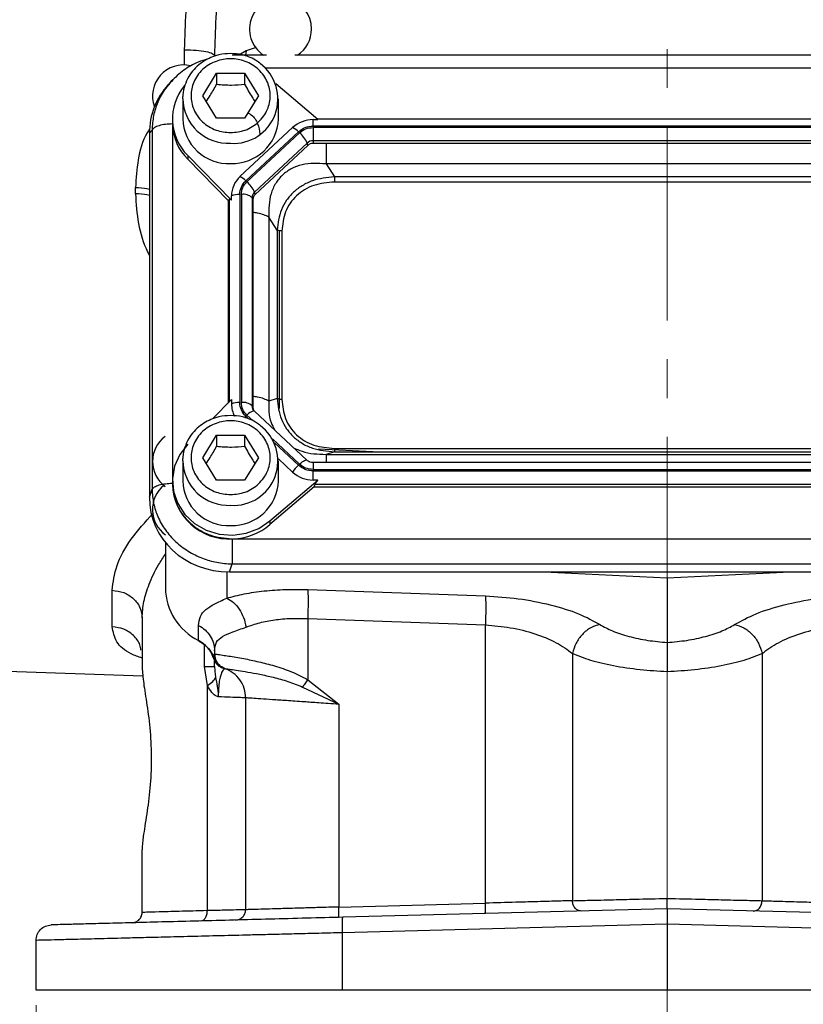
# Model space of a CAD drawing. Header units: inches. Extents: x 0.6 to 16.3, y 0.2 to 11.5.
# Tile 11 of 16: x 10.8 to 12.8, y 4 to 6.5. Entities that reach past the tile are written whole.
import ezdxf

# ---------------------------------------------------------------- set-up
doc = ezdxf.new("R2010")
doc.units = ezdxf.units.IN
doc.header["$MEASUREMENT"] = 0
doc.linetypes.add('CENTERX2', pattern=[0.8, 0.5, -0.1, 0.1, -0.1])
doc.styles.add('SLDTEXTSTYLE0', font='TXT', dxfattribs={"width": 0.75})
doc.dimstyles.new('SLDDIMSTYLE0', dxfattribs={"dimtxt": 0.137795, "dimasz": 0.14, "dimexe": 0, "dimexo": 0.0625, "dimgap": 0.034449, "dimtad": 0, "dimdec": 1, "dimlfac": 1.5, "dimrnd": 1e-09, "dimzin": 12, "dimdsep": 46, "dimtxsty": 'SLDTEXTSTYLE0', "dimblk1": 'CLOSED', "dimblk2": 'CLOSED', "dimsah": 1, "dimcen": 0.09, "dimadec": 0, "dimazin": 3, "dimtfac": 1, "dimtdec": 1, "dimtofl": 0, "dimtmove": 0, "dimatfit": 3, "dimldrblk": 'CLOSED', "dimfxl": 0, "dimfrac": 2, "dimtolj": 1, "dimtzin": 12, "dimarcsym": 0})

# ---------------------------------------------------------------- blocks, each defined once
blk = doc.blocks.new('_Closed')
at = {"color": 0, "linetype": 'ByBlock', "lineweight": -2}
for p, q in [((-1, 0.166667), (0, 0)), ((-1, 0.166667), (-1, -0.166667)), ((0, 0), (-1, -0.166667)), ((0, 0), (-1, 0))]:
    blk.add_line(p, q, dxfattribs=at)
blk = doc.blocks.new('_D_4')
at = {"color": 7, "linetype": 'Continuous', "lineweight": 0}
for p, q in [((10.8209, 3.9974), (10.8209, 3.6833)), ((14.0743, 3.9974), (14.0743, 3.6833)), ((13.1974, 3.9211), (13.1554, 3.9211)), ((13.1554, 3.9211), (13.1554, 3.7024)), ((13.5029, 3.9211), (13.5449, 3.9211)), ((13.5449, 3.9211), (13.5449, 3.7024)), ((10.8209, 3.7226), (13.0346, 3.7226)), ((14.0743, 3.7226), (13.6657, 3.7226)), ((13.1554, 3.7024), (13.1974, 3.7024)), ((13.5449, 3.7024), (13.5029, 3.7024))]:
    blk.add_line(p, q, dxfattribs=at)
at = {"color": 7, "linetype": 'Continuous', "lineweight": 18, "xscale": 0.14, "yscale": 0.14, "rotation": 180.0000000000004}
blk.add_blockref('_Closed', (10.8209, 3.7226, -0.2952), dxfattribs=at)
at = {"color": 7, "linetype": 'Continuous', "lineweight": 18, "xscale": 0.14, "yscale": 0.14}
blk.add_blockref('_Closed', (14.0743, 3.7226, -0.2952), dxfattribs=at)
at = {"color": 7, "linetype": 'Continuous', "lineweight": 18, "char_height": 0.1378, "attachment_point": 1, "style": 'SLDTEXTSTYLE0'}
for s, insert in [('124', (13.1974, 3.88)), ('4.9', (13.2229, 3.6738))]:
    blk.add_mtext(s, dxfattribs=dict(at, insert=insert))

msp = doc.modelspace()

# ---------------------------------------------------------------- linework, layer by layer
at = {"color": 7, "linetype": 'CENTERX2', "lineweight": 18}
for p, q in [((12.4476, 3.3635), (12.4476, 10.1476)), ((12.4476, 4.8583), (12.4476, 3.3635))]:
    msp.add_line(p, q, dxfattribs=at)
at = {"color": 8, "linetype": 'Continuous', "lineweight": 25}
for p, q in [((11.2037, 6.4224), (11.2037, 6.4619)), ((11.3623, 6.4591), (11.3436, 6.4481)), ((11.3623, 6.4591), (11.361, 6.4481)), ((11.3885, 6.4677), (11.3623, 6.4591)), ((13.4813, 6.4139), (11.4127, 6.4139)), ((11.1724, 6.2684), (11.1724, 5.3555)), ((11.3183, 6.0755), (11.3183, 5.5532)), ((11.3615, 5.5167), (11.3687, 5.51)), ((11.3644, 5.5194), (11.3804, 5.5044)), ((11.4299, 5.4582), (11.4999, 5.3928)), ((11.4355, 5.4476), (11.497, 5.3901)), ((11.5348, 5.3973), (11.5348, 5.3794)), ((11.3122, 5.1152), (11.3122, 5.0475)), ((11.2552, 4.8715), (11.2552, 4.9268))]:
    msp.add_line(p, q, dxfattribs=at)
at = {"color": 7, "linetype": 'Continuous', "lineweight": 25}
for p, q in [((11.4144, 6.4481), (11.326, 6.4481)), ((13.4077, 6.4481), (11.4874, 6.4481)), ((11.2503, 6.3432), (11.2863, 6.4014)), ((11.2863, 6.4014), (11.3583, 6.4014)), ((11.2863, 6.4014), (11.2863, 6.3728)), ((11.3583, 6.4014), (11.3943, 6.3432)), ((11.3583, 6.4014), (11.3583, 6.3728)), ((11.1694, 6.3805), (11.1618, 6.3722)), ((11.1735, 6.3838), (11.1701, 6.3798)), ((11.5467, 6.2815), (11.4385, 6.374)), ((11.1989, 6.3356), (11.1991, 6.341)), ((11.1989, 6.3356), (11.1989, 6.2835)), ((11.2863, 6.285), (11.2503, 6.3432)), ((11.3943, 6.3432), (11.3583, 6.285)), ((11.4456, 6.2835), (11.4456, 6.3356)), ((11.1723, 6.2835), (11.1723, 6.2739)), ((11.1723, 6.2739), (11.1723, 6.2704)), ((11.3583, 6.285), (11.2863, 6.285)), ((11.5348, 6.2815), (11.5467, 6.2815)), ((11.5348, 6.265), (11.5348, 6.2815)), ((13.3496, 6.283), (11.5449, 6.283)), ((11.1198, 6.2546), (11.1129, 6.247)), ((11.1129, 6.247), (11.1129, 5.3075)), ((11.1198, 6.2546), (11.1198, 5.3281)), ((11.4819, 6.261), (11.3463, 6.1345)), ((11.497, 6.2504), (11.3615, 6.1239)), ((11.4999, 6.2477), (11.3644, 6.1212)), ((13.3597, 6.265), (11.5348, 6.265)), ((13.3597, 6.2612), (11.5348, 6.2612)), ((11.5348, 6.2612), (11.5348, 6.2272)), ((13.3597, 6.2272), (11.5348, 6.2272)), ((11.5348, 6.2272), (11.5348, 6.2201)), ((11.5194, 6.2212), (11.3839, 6.0947)), ((11.5211, 6.2148), (11.3856, 6.0883)), ((11.5211, 6.2148), (11.5194, 6.2212)), ((13.3597, 6.2201), (11.5348, 6.2201)), ((11.2117, 6.1889), (11.2117, 6.1793)), ((11.2117, 6.1889), (11.3244, 6.074)), ((11.3159, 6.0731), (11.2117, 6.1793)), ((11.5682, 6.1674), (11.5896, 6.1342)), ((13.3263, 6.1674), (11.5682, 6.1674)), ((13.3049, 6.1342), (11.5896, 6.1342)), ((13.3049, 6.1204), (11.5896, 6.1204)), ((11.077, 6.0902), (11.077, 6.1065)), ((11.3856, 6.0883), (11.3839, 6.0947)), ((11.3159, 6.0731), (11.3183, 6.0755)), ((11.3159, 6.0731), (11.3159, 5.5507)), ((11.3244, 6.074), (11.3244, 6.0851)), ((11.3459, 6.0887), (11.3459, 5.5519)), ((11.35, 6.0887), (11.35, 5.5519)), ((11.3775, 6.0804), (11.3775, 5.5436)), ((11.3799, 6.0755), (11.3775, 6.0804)), ((11.3799, 6.0755), (11.3799, 5.5388)), ((11.421, 6.03), (11.421, 5.5556)), ((11.4423, 5.9968), (11.421, 6.03)), ((11.4423, 5.9968), (11.4423, 5.5623)), ((11.4476, 5.9949), (11.4476, 5.5363)), ((11.4545, 5.9943), (11.4545, 5.5598)), ((11.4423, 5.5623), (11.421, 5.5556)), ((11.3244, 5.5594), (11.2754, 5.5095)), ((11.3244, 5.5594), (11.3244, 5.5483)), ((11.3799, 5.5388), (11.3775, 5.5436)), ((11.3827, 5.5302), (11.3796, 5.535)), ((11.519, 5.4033), (11.3835, 5.5298)), ((11.2503, 5.4096), (11.2863, 5.4678)), ((11.2863, 5.4678), (11.3583, 5.4678)), ((11.2863, 5.4678), (11.2863, 5.4392)), ((11.3583, 5.4678), (11.3943, 5.4096)), ((11.3583, 5.4678), (11.3583, 5.4392)), ((11.2863, 5.3514), (11.2503, 5.4096)), ((11.3943, 5.4096), (11.3583, 5.3514)), ((11.6892, 5.4249), (11.549, 5.4317)), ((11.5896, 5.4249), (11.5682, 5.4182)), ((11.5682, 5.4182), (13.3263, 5.4182)), ((11.5896, 5.4337), (13.3049, 5.4337)), ((11.5896, 5.4249), (13.3049, 5.4249)), ((11.1989, 5.402), (11.1991, 5.4074)), ((11.1989, 5.402), (11.1989, 5.3499)), ((11.4455, 5.4064), (11.4819, 5.3724)), ((11.4456, 5.3499), (11.4456, 5.402)), ((13.3597, 5.3973), (11.5348, 5.3973)), ((11.5348, 5.3794), (13.3597, 5.3794)), ((11.5348, 5.3519), (11.5348, 5.3755)), ((11.5348, 5.3755), (13.3597, 5.3755)), ((11.1723, 5.3499), (11.1723, 5.3404)), ((11.3583, 5.3514), (11.2863, 5.3514)), ((11.4236, 5.2467), (11.5467, 5.3519)), ((11.5374, 5.3344), (11.4236, 5.2371)), ((11.5467, 5.3519), (11.5348, 5.3519)), ((11.5374, 5.3344), (11.54, 5.3415)), ((11.5374, 5.3344), (13.3571, 5.3344)), ((11.54, 5.3415), (13.3545, 5.3415)), ((11.1129, 5.3075), (11.1198, 5.3281)), ((11.4236, 5.2467), (11.4236, 5.2371)), ((11.1543, 5.1912), (11.1543, 5.074)), ((11.3282, 5.2004), (13.5663, 5.2004)), ((11.3191, 5.1151), (11.326, 5.1356)), ((11.326, 5.1356), (13.5685, 5.1356)), ((11.3191, 5.1151), (13.5754, 5.1151)), ((12.1306, 5.1151), (12.4476, 5.0996)), ((12.4476, 5.0996), (12.7646, 5.1151)), ((12.4476, 5.0996), (12.4476, 4.9331)), ((11.017, 4.9737), (11.017, 5.0677)), ((11.521, 5.0695), (11.9789, 5.0531)), ((11.0943, 4.9965), (11.0943, 4.8685)), ((11.2398, 4.938), (11.2398, 4.9772)), ((11.521, 4.995), (11.9789, 4.9785)), ((11.521, 4.995), (11.521, 4.8372)), ((11.9789, 4.2608), (11.9789, 4.9785)), ((11.2775, 4.8944), (11.2809, 4.9035)), ((11.2806, 4.9038), (11.2811, 4.8977)), ((11.2809, 4.9119), (11.2809, 4.9035)), ((11.281, 4.9035), (11.2809, 4.9035)), ((12.2032, 4.9049), (12.2032, 4.2672)), ((12.692, 4.9049), (12.692, 4.2672)), ((10.0865, 4.8822), (11.0963, 4.847)), ((11.2811, 4.8977), (11.2817, 4.8948)), ((11.2837, 4.8886), (11.2851, 4.8853)), ((11.2623, 4.8221), (11.2552, 4.8715)), ((11.299, 4.8687), (11.3, 4.8685)), ((11.3053, 4.8665), (11.3076, 4.8658)), ((11.3076, 4.8658), (11.3076, 4.8658)), ((11.521, 4.8372), (11.601, 4.7738)), ((11.2623, 4.2416), (11.2623, 4.8221)), ((11.5078, 4.8182), (11.601, 4.7738)), ((11.3609, 4.7903), (11.3609, 4.2439)), ((11.601, 4.7738), (11.601, 4.2509)), ((11.0943, 4.2369), (11.0943, 4.3983)), ((11.601, 4.2509), (11.9789, 4.2608)), ((12.4476, 4.2464), (11.6117, 4.2245)), ((12.4476, 4.2464), (12.4476, 4.2064)), ((13.2835, 4.2245), (12.4476, 4.2464)), ((12.4476, 4.2064), (11.6106, 4.1845)), ((12.4476, 4.2064), (12.4476, 4.0367)), ((13.2845, 4.1845), (12.4476, 4.2064)), ((10.8209, 4.0367), (10.8209, 4.1648)), ((11.6106, 4.0367), (11.6106, 4.1845)), ((12.4476, 4.0367), (11.6106, 4.0367)), ((13.2845, 4.0367), (12.4476, 4.0367))]:
    msp.add_line(p, q, dxfattribs=at)
at = {"color": 8, "linetype": 'Continuous', "lineweight": 25, "flags": 128}
for points in [[(11.3581, 5.5133), (11.3594, 5.5146), (11.3615, 5.5167)], [(11.4999, 5.3928), (11.5034, 5.3959), (11.5067, 5.3986), (11.5098, 5.4007), (11.5126, 5.4024), (11.5151, 5.4034), (11.5171, 5.4038), (11.5185, 5.4036), (11.519, 5.4033)]]:
    msp.add_lwpolyline(points, dxfattribs=at)
at = {"color": 7, "linetype": 'Continuous', "lineweight": 25, "flags": 128}
for points in [[(11.3835, 5.5298), (11.383, 5.5301), (11.3828, 5.5302)], [(11.2117, 5.4445), (11.1911, 5.4179), (11.1778, 5.3875), (11.1724, 5.3551), (11.1752, 5.3224), (11.1861, 5.2912), (11.2045, 5.2632), (11.2293, 5.24), (11.2593, 5.2228), (11.2927, 5.2126), (11.3278, 5.21), (11.3625, 5.215), (11.3951, 5.2275), (11.4236, 5.2467)], [(11.2412, 4.9366), (11.2406, 4.9365), (11.24, 4.9369), (11.2398, 4.938)]]:
    msp.add_lwpolyline(points, dxfattribs=at)
at = {"color": 7, "linetype": 'Continuous', "lineweight": 25}
for centre, radius, start, end in [((11.4509, 6.5151), 0.08, 0, 236.8772), ((11.4509, 6.5151), 0.08, 303.1228, 0), ((11.3296, 6.3347), 0.1145, 266.3247, 53.1958), ((11.2009, 6.3425), 0.08, 76.5659, 200.2465), ((11.306, 6.2834), 0.1336, 139.9835, 225.0625), ((11.3172, 6.2865), 0.1183, 181.4731, 272.4617), ((11.3261, 6.2879), 0.1196, 268.1802, 357.885), ((11.5344, 6.2039), 0.0776, 89.6933, 132.5899), ((11.3076, 6.2749), 0.1354, 182.7504, 224.87), ((11.4618, 6.2161), 0.0492, 44.2745, 65.9509), ((11.4529, 6.1927), 0.0724, 23.2239, 49.4763), ((11.5347, 6.2047), 0.0225, 89.6933, 132.5899), ((11.5347, 6.2001), 0.02, 89.6933, 132.5899), ((11.3921, 6.0846), 0.0676, 132.5248, 179.6232), ((11.3263, 6.0896), 0.0492, 44.2745, 65.9509), ((11.3173, 6.0662), 0.0724, 23.2239, 49.4763), ((11.3972, 6.0802), 0.0196, 132.5248, 179.6232), ((11.3445, 6.0311), 0.0575, 88.5951, 110.3768), ((11.3547, 6.0543), 0.0347, 48.737, 97.7903), ((11.3974, 6.0754), 0.0175, 132.5248, 179.6232), ((11.3445, 5.4944), 0.0575, 88.5951, 110.3768), ((11.3906, 5.5484), 0.0661, 180.0878, 208.5967), ((11.3547, 5.5175), 0.0347, 48.737, 97.7903), ((11.3969, 5.5388), 0.017, 180.0459, 202.1153), ((11.3296, 5.4011), 0.1145, 266.3247, 53.1958), ((11.2009, 5.3999), 0.08, 126.5256, 233.8667), ((11.5653, 5.3164), 0.1005, 132.809, 146.1442), ((11.5344, 5.4295), 0.0776, 227.4101, 270.3067), ((11.2009, 5.2761), 0.08, 129.3079, 234.3147), ((11.3176, 5.3456), 0.1455, 182.0659, 273.2963), ((11.3172, 5.3529), 0.1183, 181.4731, 272.4617), ((11.3261, 5.3543), 0.1196, 268.1802, 357.885), ((11.3231, 5.356), 0.1557, 271.8765, 310.1965), ((11.3086, 5.0762), 0.1543, 180.8345, 243.552), ((11.2055, 4.8703), 0.0759, 18.4792, 63.0936)]:
    msp.add_arc(centre, radius, start, end, dxfattribs=at)
at = {"color": 8, "linetype": 'Continuous', "lineweight": 25}
for centre, radius, start, end in [((11.3172, 6.3386), 0.1183, 181.4731, 272.4617), ((11.3967, 5.5436), 0.0192, 180.0863, 208.2832), ((11.3889, 5.4988), 0.032, 100.9298, 139.9637), ((11.3172, 5.405), 0.1183, 181.4731, 272.4617)]:
    msp.add_arc(centre, radius, start, end, dxfattribs=at)
at = {"color": 7, "linetype": 'Continuous', "lineweight": 25}
for centre, major_axis, ratio, start_param, end_param in [((11.3255, 6.241), (0.2087, -0.0437), 0.927683, 2.642019, 3.333612), ((11.3459, 6.0457), (-0.0275, 0.0299), 0.170211, 5.767586, 6.291275), ((11.5701, 5.3655), (0.0301, 0.0274), 0.184584, 2.276832, 2.800522), ((11.3255, 5.3135), (0.2087, 0.0437), 0.927683, 2.949574, 4.490212)]:
    msp.add_ellipse(centre, major_axis=major_axis, ratio=ratio, start_param=start_param, end_param=end_param, dxfattribs=at)
for points, knots in [([(11.2037, 6.4619), (11.2046, 6.4945), (11.2064, 6.5623), (11.2194, 6.6631), (11.2384, 6.766), (11.2649, 6.8771), (11.3001, 6.9988), (11.3437, 7.1298), (11.3764, 7.2161), (11.393, 7.26)], [0, 0, 0, 0, 0.120024, 0.249205, 0.369646, 0.499267, 0.662186, 0.82805, 1, 1, 1, 1]), ([(11.4263, 7.2557), (11.4166, 7.2213), (11.3979, 7.1555), (11.3715, 7.0542), (11.3477, 6.9551), (11.3259, 6.8525), (11.3077, 6.7519), (11.293, 6.6481), (11.283, 6.547), (11.2816, 6.4789), (11.2809, 6.4464)], [0, 0, 0, 0, 0.132276, 0.252755, 0.383693, 0.503714, 0.633254, 0.753564, 0.882241, 1, 1, 1, 1]), ([(11.3223, 6.4521), (11.3121, 6.4515), (11.2979, 6.4506), (11.2779, 6.4447), (11.2616, 6.4377), (11.2438, 6.4263), (11.2275, 6.4113), (11.2135, 6.3924), (11.2038, 6.3701), (11.199, 6.3524), (11.1994, 6.3425), (11.1995, 6.341)], [0, 0, 0, 0, 0.1622196, 0.2272783, 0.3353777, 0.448173, 0.5699482, 0.6984878, 0.8334942, 0.9753074, 1, 1, 1, 1]), ([(11.3972, 6.4274), (11.3936, 6.4301), (11.3849, 6.4368), (11.3695, 6.4436), (11.3483, 6.4505), (11.3324, 6.4515), (11.3223, 6.4521)], [0, 0, 0, 0, 0.170553, 0.415092, 0.623156, 1, 1, 1, 1]), ([(11.2628, 6.4376), (11.2548, 6.4353), (11.2328, 6.429), (11.2002, 6.4101), (11.1796, 6.3903), (11.1693, 6.3804)], [0, 0, 0, 0, 0.223875, 0.612317, 1, 1, 1, 1]), ([(11.3223, 6.248), (11.3094, 6.2493), (11.2897, 6.2512), (11.2659, 6.2631), (11.2496, 6.2754), (11.2364, 6.2906), (11.224, 6.3128), (11.2178, 6.3432), (11.224, 6.3736), (11.2364, 6.3958), (11.2496, 6.411), (11.2659, 6.4234), (11.2897, 6.4349), (11.3223, 6.4407), (11.3548, 6.4349), (11.3786, 6.4234), (11.3949, 6.411), (11.4081, 6.3958), (11.4205, 6.3736), (11.4267, 6.3432), (11.4205, 6.3128), (11.4081, 6.2906), (11.3949, 6.2754), (11.3786, 6.2631), (11.3548, 6.2512), (11.3351, 6.2493), (11.3223, 6.248)], [0, 0, 0, 0, 0.0598642, 0.0920902, 0.125, 0.1579098, 0.1901358, 0.25, 0.3098642, 0.3420902, 0.375, 0.4079098, 0.4401358, 0.5, 0.5598642, 0.5920902, 0.625, 0.6579098, 0.6901358, 0.75, 0.8098642, 0.8420902, 0.875, 0.9079098, 0.9401358, 1, 1, 1, 1]), ([(11.2594, 6.3284), (11.2628, 6.3334), (11.2718, 6.3466), (11.2807, 6.3627), (11.2863, 6.3728)], [0, 0, 0, 0, 0.376375, 1, 1, 1, 1]), ([(11.2863, 6.3728), (11.2991, 6.3717), (11.3232, 6.3698), (11.3471, 6.3718), (11.3583, 6.3728)], [0, 0, 0, 0, 0.534747, 1, 1, 1, 1]), ([(11.3583, 6.3728), (11.3647, 6.3612), (11.3736, 6.3451), (11.3825, 6.332), (11.385, 6.3283)], [0, 0, 0, 0, 0.718831, 1, 1, 1, 1]), ([(11.3681, 6.2984), (11.3707, 6.297), (11.3816, 6.2907), (11.3939, 6.2713), (11.3964, 6.2531), (11.3976, 6.2441)], [0, 0, 0, 0, 0.131292, 0.565646, 1, 1, 1, 1]), ([(11.5682, 6.1674), (11.5472, 6.1685), (11.5162, 6.1701), (11.4785, 6.1559), (11.455, 6.1395), (11.4372, 6.1173), (11.4208, 6.0811), (11.4209, 6.0506), (11.421, 6.03)], [0, 0, 0, 0, 0.257397, 0.381602, 0.5, 0.618394, 0.742603, 1, 1, 1, 1]), ([(11.5896, 6.1342), (11.5702, 6.1321), (11.5411, 6.129), (11.5065, 6.1119), (11.4838, 6.0949), (11.4656, 6.0737), (11.4475, 6.0416), (11.4444, 6.0146), (11.4423, 5.9968)], [0, 0, 0, 0, 0.248977, 0.376059, 0.5, 0.623945, 0.751023, 1, 1, 1, 1]), ([(11.5896, 6.1204), (11.5716, 6.1189), (11.5446, 6.1167), (11.5124, 6.1015), (11.4915, 6.0858), (11.4748, 6.0663), (11.4585, 6.0363), (11.4561, 6.011), (11.4545, 5.9943)], [0, 0, 0, 0, 0.250062, 0.376147, 0.5, 0.62379, 0.749938, 1, 1, 1, 1]), ([(11.4423, 5.5623), (11.4444, 5.5441), (11.4475, 5.5166), (11.4656, 5.4841), (11.4838, 5.4629), (11.5065, 5.4459), (11.5411, 5.4292), (11.5702, 5.4266), (11.5896, 5.4249)], [0, 0, 0, 0, 0.248977, 0.376059, 0.5, 0.623945, 0.751023, 1, 1, 1, 1]), ([(11.4545, 5.5598), (11.4561, 5.543), (11.4585, 5.5178), (11.4748, 5.4878), (11.4915, 5.4682), (11.5124, 5.4526), (11.5446, 5.4374), (11.5716, 5.4352), (11.5896, 5.4337)], [0, 0, 0, 0, 0.250062, 0.376147, 0.5, 0.62379, 0.749938, 1, 1, 1, 1]), ([(11.3223, 5.5185), (11.3121, 5.5179), (11.2979, 5.517), (11.2779, 5.5111), (11.2616, 5.5041), (11.2438, 5.4927), (11.2275, 5.4777), (11.2135, 5.4588), (11.2038, 5.4366), (11.199, 5.4188), (11.1994, 5.4089), (11.1995, 5.4075)], [0, 0, 0, 0, 0.16222, 0.227278, 0.335378, 0.448173, 0.569948, 0.698488, 0.833494, 0.975307, 1, 1, 1, 1]), ([(11.3972, 5.4938), (11.3936, 5.4966), (11.3849, 5.5032), (11.3695, 5.51), (11.3483, 5.5169), (11.3324, 5.5179), (11.3223, 5.5185)], [0, 0, 0, 0, 0.170553, 0.415092, 0.623156, 1, 1, 1, 1]), ([(11.3223, 5.3144), (11.3094, 5.3157), (11.2897, 5.3176), (11.2659, 5.3295), (11.2496, 5.3418), (11.2364, 5.3571), (11.224, 5.3792), (11.2178, 5.4096), (11.224, 5.44), (11.2364, 5.4622), (11.2496, 5.4775), (11.2659, 5.4898), (11.2897, 5.5013), (11.3223, 5.5072), (11.3548, 5.5013), (11.3786, 5.4898), (11.3949, 5.4775), (11.4081, 5.4622), (11.4205, 5.44), (11.4267, 5.4096), (11.4205, 5.3792), (11.4081, 5.3571), (11.3949, 5.3418), (11.3786, 5.3295), (11.3548, 5.3176), (11.3351, 5.3157), (11.3223, 5.3144)], [0, 0, 0, 0, 0.059864, 0.09209, 0.125, 0.15791, 0.190136, 0.25, 0.309864, 0.34209, 0.375, 0.40791, 0.440136, 0.5, 0.559864, 0.59209, 0.625, 0.65791, 0.690136, 0.75, 0.809864, 0.84209, 0.875, 0.90791, 0.940136, 1, 1, 1, 1]), ([(11.2594, 5.3948), (11.2628, 5.3998), (11.2718, 5.413), (11.2807, 5.4291), (11.2863, 5.4392)], [0, 0, 0, 0, 0.376375, 1, 1, 1, 1]), ([(11.2863, 5.4392), (11.2991, 5.4381), (11.3232, 5.4362), (11.3471, 5.4382), (11.3583, 5.4392)], [0, 0, 0, 0, 0.534747, 1, 1, 1, 1]), ([(11.3583, 5.4392), (11.3647, 5.4276), (11.3736, 5.4115), (11.3825, 5.3984), (11.385, 5.3948)], [0, 0, 0, 0, 0.718831, 1, 1, 1, 1]), ([(11.5348, 5.3973), (11.5323, 5.3975), (11.5288, 5.3978), (11.5242, 5.3996), (11.5212, 5.4013), (11.5196, 5.4029), (11.5191, 5.4034)], [0, 0, 0, 0, 0.401122, 0.567805, 0.846539, 1, 1, 1, 1]), ([(11.1736, 5.3378), (11.1754, 5.3217), (11.1784, 5.2959), (11.1966, 5.2643), (11.2163, 5.2414), (11.2408, 5.223), (11.2767, 5.2052), (11.3065, 5.2023), (11.326, 5.2004)], [0, 0, 0, 0, 0.219463, 0.351506, 0.485911, 0.620316, 0.75236, 1, 1, 1, 1]), ([(11.1198, 5.3281), (11.1207, 5.3159), (11.1223, 5.292), (11.1321, 5.2627), (11.1432, 5.2401), (11.1574, 5.2178), (11.1795, 5.1926), (11.2121, 5.1677), (11.2483, 5.1499), (11.2868, 5.1384), (11.3127, 5.1366), (11.326, 5.1356)], [0, 0, 0, 0, 0.123096, 0.24092, 0.306486, 0.371549, 0.500085, 0.628624, 0.75908, 0.876905, 1, 1, 1, 1]), ([(11.3122, 5.0475), (11.3268, 5.0513), (11.3562, 5.0591), (11.4081, 5.0665), (11.4635, 5.0705), (11.5019, 5.0699), (11.521, 5.0695)], [0, 0, 0, 0, 0.25081, 0.503018, 0.753643, 1, 1, 1, 1]), ([(11.2398, 4.9772), (11.2407, 4.9851), (11.2423, 5.0008), (11.2566, 5.0181), (11.2788, 5.0321), (11.3013, 5.0424), (11.3122, 5.0475)], [0, 0, 0, 0, 0.264157, 0.522892, 0.768297, 1, 1, 1, 1]), ([(11.3122, 5.0475), (11.318, 5.0443), (11.3297, 5.0378), (11.3449, 5.0199), (11.3567, 4.9976), (11.3604, 4.9811), (11.3623, 4.9729)], [0, 0, 0, 0, 0.2500778, 0.5, 0.7499222, 1, 1, 1, 1]), ([(11.9789, 5.0531), (12.0073, 5.0512), (12.0656, 5.0475), (12.1484, 5.0311), (12.2218, 5.0083), (12.2567, 4.989), (12.274, 4.9795)], [0, 0, 0, 0, 0.240302, 0.491963, 0.748081, 1, 1, 1, 1]), ([(12.6211, 4.9795), (12.6385, 4.989), (12.6734, 5.0083), (12.7468, 5.0311), (12.8296, 5.0475), (12.8878, 5.0512), (12.9163, 5.0531)], [0, 0, 0, 0, 0.251919, 0.508037, 0.759698, 1, 1, 1, 1]), ([(11.3623, 4.9729), (11.3737, 4.9768), (11.3959, 4.9846), (11.4354, 4.9919), (11.4772, 4.9959), (11.5064, 4.9953), (11.521, 4.995)], [0, 0, 0, 0, 0.2579495, 0.5051687, 0.7536021, 1, 1, 1, 1]), ([(11.9789, 4.9785), (12.0005, 4.9766), (12.0451, 4.9728), (12.1081, 4.9564), (12.1637, 4.9336), (12.1901, 4.9144), (12.2032, 4.9049)], [0, 0, 0, 0, 0.236626, 0.486583, 0.74399, 1, 1, 1, 1]), ([(12.274, 4.9795), (12.2659, 4.9772), (12.2498, 4.9725), (12.2279, 4.9549), (12.2109, 4.9316), (12.2058, 4.9138), (12.2032, 4.9049)], [0, 0, 0, 0, 0.250119, 0.5, 0.749881, 1, 1, 1, 1]), ([(12.274, 4.9795), (12.2843, 4.9737), (12.305, 4.9622), (12.3478, 4.9483), (12.3961, 4.9378), (12.4307, 4.9347), (12.4476, 4.9331)], [0, 0, 0, 0, 0.252171, 0.507711, 0.759035, 1, 1, 1, 1]), ([(12.4476, 4.9331), (12.4645, 4.9347), (12.4991, 4.9378), (12.5474, 4.9483), (12.5902, 4.9622), (12.6109, 4.9737), (12.6211, 4.9795)], [0, 0, 0, 0, 0.240965, 0.492289, 0.747829, 1, 1, 1, 1]), ([(12.6211, 4.9795), (12.6292, 4.9772), (12.6454, 4.9725), (12.6672, 4.9549), (12.6843, 4.9316), (12.6894, 4.9138), (12.692, 4.9049)], [0, 0, 0, 0, 0.250122, 0.500004, 0.749884, 1, 1, 1, 1]), ([(12.692, 4.9049), (12.7051, 4.9144), (12.7314, 4.9336), (12.7871, 4.9564), (12.8501, 4.9728), (12.8946, 4.9766), (12.9163, 4.9785)], [0, 0, 0, 0, 0.25601, 0.513417, 0.763374, 1, 1, 1, 1]), ([(11.2809, 4.9119), (11.2819, 4.9197), (11.2837, 4.935), (11.3001, 4.9493), (11.3259, 4.9597), (11.3502, 4.9685), (11.3623, 4.9729)], [0, 0, 0, 0, 0.254624, 0.504478, 0.751953, 1, 1, 1, 1]), ([(11.2412, 4.9367), (11.2472, 4.9329), (11.2591, 4.9255), (11.2719, 4.9094), (11.2792, 4.8955), (11.2802, 4.887), (11.2804, 4.885)], [0, 0, 0, 0, 0.304391, 0.607497, 0.909404, 1, 1, 1, 1]), ([(12.4476, 4.9331), (12.4476, 4.9308), (12.4476, 4.9241), (12.4476, 4.9061), (12.4476, 4.8817), (12.4476, 4.8657), (12.4476, 4.8583)], [0, 0, 0, 0, 0.1731646, 0.4995734, 0.7709648, 1, 1, 1, 1]), ([(11.281, 4.9035), (11.2822, 4.9033), (11.2848, 4.9029), (11.2991, 4.9009), (11.3168, 4.8983), (11.3352, 4.8953), (11.3603, 4.8909), (11.3934, 4.884), (11.4287, 4.875), (11.4571, 4.8659), (11.4862, 4.8555), (11.507, 4.8445), (11.521, 4.8372)], [0, 0, 0, 0, 0.128105, 0.255498, 0.342661, 0.425344, 0.503599, 0.634897, 0.754604, 0.818284, 0.878493, 1, 1, 1, 1]), ([(11.281, 4.9035), (11.2814, 4.8989), (11.2824, 4.8897), (11.289, 4.8784), (11.2977, 4.8702), (11.3043, 4.8672), (11.3076, 4.8658)], [0, 0, 0, 0, 0.279857, 0.559469, 0.779712, 1, 1, 1, 1]), ([(12.2032, 4.9049), (12.2177, 4.899), (12.2469, 4.8872), (12.3074, 4.8731), (12.3755, 4.8627), (12.4239, 4.8597), (12.4476, 4.8583)], [0, 0, 0, 0, 0.249403, 0.504238, 0.75714, 1, 1, 1, 1]), ([(12.4476, 4.8583), (12.4713, 4.8597), (12.5197, 4.8627), (12.5878, 4.8731), (12.6483, 4.8872), (12.6775, 4.899), (12.692, 4.9049)], [0, 0, 0, 0, 0.242862, 0.495762, 0.750597, 1, 1, 1, 1]), ([(11.2775, 4.8944), (11.2783, 4.8916), (11.28, 4.886), (11.285, 4.8785), (11.292, 4.872), (11.2979, 4.8693), (11.3009, 4.868)], [0, 0, 0, 0, 0.25192, 0.5031645, 0.7524956, 1, 1, 1, 1]), ([(11.2809, 4.8715), (11.2809, 4.8761), (11.2809, 4.8816), (11.2809, 4.8848), (11.2809, 4.8853)], [0, 0, 0, 0, 0.843135, 1, 1, 1, 1]), ([(11.2817, 4.8948), (11.2817, 4.8947), (11.282, 4.8937), (11.2823, 4.8927), (11.2825, 4.8918)], [0, 0, 0, 0, 0.128544, 1, 1, 1, 1]), ([(11.2825, 4.8918), (11.2828, 4.891), (11.2831, 4.8899), (11.2836, 4.8888), (11.2837, 4.8886)], [0, 0, 0, 0, 0.739835, 1, 1, 1, 1]), ([(11.2917, 4.8762), (11.2919, 4.876), (11.2928, 4.875), (11.2938, 4.8741), (11.2946, 4.8734)], [0, 0, 0, 0, 0.261776, 1, 1, 1, 1]), ([(11.0943, 4.8685), (11.0952, 4.856), (11.097, 4.8311), (11.107, 4.7731), (11.1156, 4.7052), (11.119, 4.6306), (11.1151, 4.5563), (11.1061, 4.4877), (11.0965, 4.4324), (11.0949, 4.4089), (11.0943, 4.3983)], [0, 0, 0, 0, 0.127196, 0.253543, 0.379269, 0.504568, 0.629874, 0.755639, 0.889456, 1, 1, 1, 1]), ([(11.2809, 4.8715), (11.2811, 4.8665), (11.2813, 4.8594), (11.2825, 4.8496), (11.2833, 4.8449), (11.2837, 4.8425)], [0, 0, 0, 0, 0.522334, 0.760871, 1, 1, 1, 1]), ([(11.3076, 4.8658), (11.3071, 4.8655), (11.3061, 4.865), (11.3005, 4.8592), (11.296, 4.8475), (11.293, 4.8346), (11.2913, 4.8189), (11.2906, 4.8043), (11.2905, 4.7968), (11.2905, 4.793)], [0, 0, 0, 0, 0.283904, 0.551843, 0.675742, 0.791716, 0.898725, 0.949878, 1, 1, 1, 1]), ([(11.3014, 4.8682), (11.3015, 4.8682), (11.3023, 4.868), (11.3022, 4.8681), (11.3021, 4.8681)], [0, 0, 0, 0, 0.161594, 1, 1, 1, 1]), ([(11.3028, 4.8673), (11.303, 4.8673), (11.3032, 4.8672), (11.3035, 4.8671), (11.3036, 4.8671)], [0, 0, 0, 0, 0.499897, 1, 1, 1, 1]), ([(11.3076, 4.8658), (11.3085, 4.8656), (11.3103, 4.8653), (11.3223, 4.8638), (11.3408, 4.8611), (11.366, 4.8572), (11.3966, 4.8515), (11.4317, 4.8437), (11.4695, 4.8336), (11.4951, 4.8233), (11.5078, 4.8182)], [0, 0, 0, 0, 0.1244419, 0.2492278, 0.3744976, 0.5001857, 0.6262342, 0.7524126, 0.8775501, 1, 1, 1, 1]), ([(11.2837, 4.8425), (11.2846, 4.8373), (11.2862, 4.8289), (11.2882, 4.8179), (11.2893, 4.8106), (11.2899, 4.8056), (11.2904, 4.8), (11.2905, 4.7959), (11.2905, 4.793)], [0, 0, 0, 0, 0.325331, 0.532943, 0.670464, 0.76414, 0.830272, 1, 1, 1, 1]), ([(11.521, 4.8372), (11.5183, 4.8334), (11.5134, 4.8266), (11.5095, 4.8207), (11.5078, 4.8182)], [0, 0, 0, 0, 0.559513, 1, 1, 1, 1]), ([(11.2905, 4.793), (11.289, 4.7935), (11.2832, 4.7951), (11.2728, 4.8044), (11.266, 4.8158), (11.2623, 4.8221)], [0, 0, 0, 0, 0.139886, 0.5283282, 1, 1, 1, 1]), ([(11.3609, 4.7903), (11.3601, 4.7904), (11.3584, 4.7904), (11.3447, 4.791), (11.323, 4.7918), (11.3014, 4.7926), (11.2905, 4.793)], [0, 0, 0, 0, 0.241763, 0.489012, 0.741755, 1, 1, 1, 1]), ([(11.601, 4.7738), (11.5918, 4.7744), (11.5745, 4.7756), (11.5504, 4.7773), (11.5297, 4.7787), (11.501, 4.7807), (11.4666, 4.7831), (11.4288, 4.7857), (11.3987, 4.7877), (11.3769, 4.7892), (11.3634, 4.7902), (11.3617, 4.7903), (11.3609, 4.7903)], [0, 0, 0, 0, 0.071806, 0.135932, 0.192375, 0.241135, 0.376865, 0.500493, 0.630191, 0.756664, 0.879928, 1, 1, 1, 1]), ([(12.2032, 4.2672), (12.1904, 4.2669), (12.1636, 4.2661), (12.1119, 4.2646), (12.0494, 4.2628), (12.0054, 4.2615), (11.9789, 4.2608)], [0, 0, 0, 0, 0.2378418, 0.5000445, 0.6986073, 1, 1, 1, 1]), ([(12.2032, 4.2672), (12.2172, 4.2676), (12.2466, 4.2683), (12.3034, 4.2696), (12.3713, 4.2713), (12.4195, 4.2724), (12.4476, 4.2731)], [0, 0, 0, 0, 0.238746, 0.50002, 0.709221, 1, 1, 1, 1]), ([(12.2261, 4.2406), (12.2231, 4.2409), (12.2172, 4.2416), (12.2096, 4.2477), (12.2043, 4.2566), (12.2036, 4.2637), (12.2032, 4.2672)], [0, 0, 0, 0, 0.250174, 0.499987, 0.749805, 1, 1, 1, 1]), ([(12.4476, 4.2731), (12.4756, 4.2724), (12.5239, 4.2713), (12.5917, 4.2696), (12.6486, 4.2683), (12.678, 4.2676), (12.692, 4.2672)], [0, 0, 0, 0, 0.290776, 0.49998, 0.761252, 1, 1, 1, 1]), ([(12.4476, 4.2464), (12.4476, 4.2466), (12.4476, 4.2472), (12.4476, 4.2509), (12.4476, 4.2557), (12.4476, 4.2606), (12.4476, 4.2665), (12.4476, 4.2708), (12.4476, 4.2731)], [0, 0, 0, 0, 0.188939, 0.418159, 0.548119, 0.688444, 0.839201, 1, 1, 1, 1]), ([(12.6691, 4.2406), (12.672, 4.241), (12.6779, 4.2417), (12.6854, 4.2478), (12.6907, 4.2567), (12.6915, 4.2637), (12.6918, 4.2672)], [0, 0, 0, 0, 0.250118, 0.499894, 0.749747, 1, 1, 1, 1]), ([(12.692, 4.2672), (12.7047, 4.2669), (12.7316, 4.2661), (12.7833, 4.2646), (12.8457, 4.2628), (12.8898, 4.2615), (12.9163, 4.2608)], [0, 0, 0, 0, 0.23784, 0.500044, 0.698604, 1, 1, 1, 1]), ([(11.2623, 4.2416), (11.2368, 4.2409), (11.187, 4.2395), (11.1348, 4.238), (11.1006, 4.2371), (11.0964, 4.237), (11.0943, 4.2369)], [0, 0, 0, 0, 0.256485, 0.500028, 0.751903, 1, 1, 1, 1]), ([(11.2453, 4.2149), (11.2476, 4.2154), (11.2522, 4.2163), (11.2578, 4.2224), (11.2617, 4.2312), (11.2621, 4.2381), (11.2623, 4.2416)], [0, 0, 0, 0, 0.250168, 0.5, 0.749831, 1, 1, 1, 1]), ([(11.3609, 4.2439), (11.3598, 4.2439), (11.3575, 4.2438), (11.3382, 4.2434), (11.3077, 4.2426), (11.2776, 4.2419), (11.2623, 4.2416)], [0, 0, 0, 0, 0.238021, 0.484026, 0.738019, 1, 1, 1, 1]), ([(11.601, 4.2509), (11.5837, 4.2504), (11.5529, 4.2495), (11.5153, 4.2484), (11.4878, 4.2476), (11.4663, 4.247), (11.4473, 4.2464), (11.4238, 4.2457), (11.3987, 4.245), (11.3769, 4.2444), (11.3634, 4.244), (11.3617, 4.2439), (11.3609, 4.2439)], [0, 0, 0, 0, 0.1356173, 0.2406463, 0.3100758, 0.3764803, 0.4398596, 0.5002136, 0.6299334, 0.7564696, 0.8798242, 1, 1, 1, 1]), ([(11.6117, 4.2245), (11.5805, 4.2237), (11.5171, 4.222), (11.4229, 4.2196), (11.3293, 4.2171), (11.2386, 4.2147), (11.1532, 4.2125), (11.0761, 4.2105), (11.0089, 4.2087), (10.9534, 4.2073), (10.9107, 4.2061), (10.8811, 4.2054), (10.8631, 4.2049), (10.8609, 4.2048), (10.8599, 4.2048)], [0, 0, 0, 0, 0.0780394, 0.1583242, 0.2407101, 0.3262914, 0.412802, 0.5000536, 0.5873114, 0.6738107, 0.7593637, 0.8417373, 0.9219918, 1, 1, 1, 1]), ([(11.6106, 4.1845), (11.5902, 4.184), (11.5507, 4.183), (11.4942, 4.1816), (11.4426, 4.1803), (11.396, 4.1792), (11.3543, 4.1781), (11.3013, 4.1768), (11.2383, 4.1752), (11.1677, 4.1735), (11.1049, 4.1719), (11.0409, 4.1703), (10.978, 4.1687), (10.9202, 4.1673), (10.8754, 4.1662), (10.8439, 4.1654), (10.8245, 4.1649), (10.8221, 4.1649), (10.8209, 4.1648)], [0, 0, 0, 0, 0.048649, 0.09389, 0.135723, 0.174147, 0.209163, 0.24077, 0.310145, 0.3765, 0.439832, 0.500143, 0.586993, 0.672426, 0.756442, 0.839043, 0.920229, 1, 1, 1, 1])]:
    msp.add_open_spline(points, degree=3, knots=knots, dxfattribs=at)
for points in [[(11.2037, 6.4619), (11.2139, 6.4616), (11.2343, 6.461), (11.2598, 6.4574), (11.2775, 6.4523), (11.2798, 6.4483), (11.2809, 6.4464)], [(11.1723, 6.2704), (11.1661, 6.2702), (11.1537, 6.2697), (11.1374, 6.2662), (11.1249, 6.2611), (11.1215, 6.2568), (11.1198, 6.2546)], [(11.497, 6.2504), (11.5025, 6.2546), (11.5136, 6.263), (11.5277, 6.2643), (11.5348, 6.265)], [(11.4999, 6.2477), (11.505, 6.2516), (11.5152, 6.2593), (11.5282, 6.2606), (11.5348, 6.2612)], [(11.3459, 6.0887), (11.3466, 6.0953), (11.3481, 6.1085), (11.357, 6.1188), (11.3615, 6.1239)], [(11.35, 6.0887), (11.3506, 6.0948), (11.352, 6.1069), (11.3603, 6.1165), (11.3644, 6.1212)], [(11.5896, 6.1342), (11.5896, 6.1332), (11.5896, 6.1312), (11.5896, 6.1276), (11.5896, 6.1239), (11.5896, 6.1216), (11.5896, 6.1204)], [(11.4545, 5.9943), (11.4532, 5.9943), (11.4508, 5.9944), (11.4474, 5.9949), (11.4444, 5.9957), (11.443, 5.9964), (11.4423, 5.9968)], [(11.4545, 5.5598), (11.4532, 5.5598), (11.4508, 5.5599), (11.4474, 5.5604), (11.4444, 5.5612), (11.443, 5.5619), (11.4423, 5.5623)], [(11.3615, 5.5167), (11.357, 5.5218), (11.3481, 5.5321), (11.3466, 5.5453), (11.3459, 5.5519)], [(11.3644, 5.5194), (11.3603, 5.5241), (11.352, 5.5336), (11.3506, 5.5458), (11.35, 5.5519)], [(11.5896, 5.4337), (11.5896, 5.4326), (11.5896, 5.4303), (11.5896, 5.4277), (11.5896, 5.4257), (11.5896, 5.4251), (11.5896, 5.4249)], [(11.5348, 5.3755), (11.5277, 5.3762), (11.5136, 5.3776), (11.5025, 5.386), (11.497, 5.3901)], [(11.5348, 5.3794), (11.5282, 5.38), (11.5152, 5.3812), (11.505, 5.389), (11.4999, 5.3928)], [(11.1198, 5.3281), (11.1215, 5.3302), (11.1249, 5.3345), (11.1374, 5.3396), (11.1537, 5.3432), (11.1661, 5.3436), (11.1723, 5.3439)], [(11.326, 5.2004), (11.326, 5.1943), (11.326, 5.1823), (11.326, 5.1636), (11.326, 5.1468), (11.326, 5.1393), (11.326, 5.1356)], [(11.017, 5.0677), (11.0272, 5.0664), (11.0477, 5.0637), (11.0731, 5.0471), (11.0908, 5.0239), (11.0931, 5.0056), (11.0943, 4.9965)], [(11.521, 5.0695), (11.5212, 5.066), (11.5217, 5.0589), (11.522, 5.0408), (11.5217, 5.019), (11.5212, 5.003), (11.521, 4.995)], [(11.9789, 5.0531), (11.9791, 5.0495), (11.9796, 5.0424), (11.9798, 5.0243), (11.9796, 5.0025), (11.9791, 4.9865), (11.9789, 4.9785)], [(11.2398, 4.9772), (11.2458, 4.9735), (11.2576, 4.9662), (11.2706, 4.9502), (11.2793, 4.9318), (11.2804, 4.9185), (11.2809, 4.9119)], [(11.3076, 4.8658), (11.3038, 4.8675), (11.2963, 4.8709), (11.2878, 4.8801), (11.282, 4.8912), (11.2813, 4.8994), (11.2809, 4.9035)], [(11.2552, 4.8715), (11.259, 4.8715), (11.2666, 4.8715), (11.2747, 4.8715), (11.2799, 4.8715), (11.2806, 4.8715), (11.2809, 4.8715)], [(11.3609, 4.7903), (11.3602, 4.7986), (11.3587, 4.815), (11.3472, 4.8372), (11.3301, 4.8555), (11.3151, 4.8623), (11.3076, 4.8658)], [(11.2623, 4.8221), (11.2675, 4.8257), (11.2778, 4.8331), (11.2817, 4.8394), (11.2837, 4.8425)], [(11.335, 4.2173), (11.3384, 4.2177), (11.3452, 4.2187), (11.3538, 4.2249), (11.3598, 4.2336), (11.3605, 4.2405), (11.3609, 4.2439)], [(11.6003, 4.2242), (11.6005, 4.2246), (11.6008, 4.2254), (11.6011, 4.2316), (11.6012, 4.2404), (11.6011, 4.2474), (11.601, 4.2509)], [(11.9782, 4.2341), (11.9783, 4.2345), (11.9787, 4.2353), (11.979, 4.2415), (11.9791, 4.2503), (11.9789, 4.2573), (11.9789, 4.2608)], [(11.0683, 4.2103), (11.0717, 4.2107), (11.0786, 4.2117), (11.0871, 4.2179), (11.0931, 4.2266), (11.0939, 4.2335), (11.0943, 4.2369)], [(11.6106, 4.1845), (11.6105, 4.1897), (11.6103, 4.2002), (11.6105, 4.2134), (11.6109, 4.2227), (11.6114, 4.2239), (11.6117, 4.2245)], [(10.8209, 4.1648), (10.8215, 4.17), (10.8227, 4.1803), (10.8316, 4.1934), (10.8445, 4.2027), (10.8547, 4.2041), (10.8599, 4.2048)], [(11.6106, 4.0367), (11.5756, 4.0367), (11.5055, 4.0367), (11.403, 4.0367), (11.3044, 4.0367), (11.2115, 4.0367), (11.1256, 4.0367), (11.0482, 4.0367), (10.9804, 4.0367), (10.9235, 4.0367), (10.8781, 4.0367), (10.8455, 4.0367), (10.8248, 4.0367), (10.8222, 4.0367), (10.8209, 4.0367)]]:
    msp.add_open_spline(points, degree=3, dxfattribs=at)
at = {"color": 8, "linetype": 'Continuous', "lineweight": 25}
for points, knots in [([(11.1701, 6.3798), (11.1646, 6.3739), (11.1498, 6.3581), (11.1343, 6.3281), (11.1222, 6.2918), (11.1207, 6.2672), (11.1198, 6.2546)], [0, 0, 0, 0, 0.1728692, 0.4634217, 0.7258428, 1, 1, 1, 1]), ([(11.1137, 6.2583), (11.1114, 6.2548), (11.0956, 6.2304), (11.082, 6.1779), (11.0787, 6.1303), (11.077, 6.1065)], [0, 0, 0, 0, 0.077783, 0.539209, 1, 1, 1, 1]), ([(11.5682, 6.2201), (11.5682, 6.2151), (11.5682, 6.2032), (11.5682, 6.1847), (11.5682, 6.1732), (11.5682, 6.1674)], [0, 0, 0, 0, 0.262072, 0.631036, 1, 1, 1, 1]), ([(11.077, 6.1065), (11.0876, 6.1062), (11.1007, 6.1058), (11.1109, 6.1029), (11.1129, 6.1023)], [0, 0, 0, 0, 0.803038, 1, 1, 1, 1]), ([(11.077, 6.0902), (11.0787, 6.0644), (11.0821, 6.0129), (11.0981, 5.96), (11.1114, 5.9342), (11.1129, 5.9312)], [0, 0, 0, 0, 0.468198, 0.937372, 1, 1, 1, 1]), ([(11.1129, 6.0859), (11.1109, 6.0865), (11.1007, 6.0894), (11.0876, 6.0898), (11.077, 6.0902)], [0, 0, 0, 0, 0.196962, 1, 1, 1, 1]), ([(11.421, 6.03), (11.417, 6.032), (11.4091, 6.0362), (11.3945, 6.0403), (11.3839, 6.0417), (11.3799, 6.0422)], [0, 0, 0, 0, 0.383142, 0.766285, 1, 1, 1, 1]), ([(11.421, 5.5556), (11.417, 5.5577), (11.4091, 5.5618), (11.3945, 5.566), (11.3839, 5.5673), (11.3799, 5.5679)], [0, 0, 0, 0, 0.383142, 0.766285, 1, 1, 1, 1]), ([(11.421, 5.5556), (11.4205, 5.5369), (11.4199, 5.5111), (11.4325, 5.4874), (11.436, 5.4808)], [0, 0, 0, 0, 0.7231407, 1, 1, 1, 1]), ([(11.4845, 5.4355), (11.4917, 5.4321), (11.5178, 5.4197), (11.547, 5.4188), (11.5682, 5.4182)], [0, 0, 0, 0, 0.276861, 1, 1, 1, 1]), ([(11.5682, 5.4182), (11.5682, 5.4165), (11.5682, 5.4132), (11.5682, 5.4052), (11.5682, 5.3987), (11.5682, 5.3973)], [0, 0, 0, 0, 0.441544, 0.883087, 1, 1, 1, 1]), ([(11.017, 5.0677), (11.0197, 5.0886), (11.0249, 5.1304), (11.0617, 5.1986), (11.1024, 5.244), (11.1224, 5.2662)], [0, 0, 0, 0, 0.3368322, 0.6746848, 1, 1, 1, 1]), ([(11.0943, 4.9965), (11.0952, 5.0105), (11.097, 5.0384), (11.1119, 5.0846), (11.1311, 5.1258), (11.1482, 5.152), (11.1543, 5.1612)], [0, 0, 0, 0, 0.272215, 0.543467, 0.839326, 1, 1, 1, 1]), ([(11.0943, 4.8927), (11.0845, 4.8962), (11.0534, 4.9073), (11.0248, 4.9338), (11.0196, 4.9604), (11.017, 4.9737)], [0, 0, 0, 0, 0.18591, 0.59378, 1, 1, 1, 1]), ([(11.0912, 4.9136), (11.0905, 4.9181), (11.0884, 4.9321), (11.0728, 4.952), (11.0477, 4.9695), (11.0273, 4.9723), (11.017, 4.9737)], [0, 0, 0, 0, 0.135431, 0.423621, 0.71181, 1, 1, 1, 1])]:
    msp.add_open_spline(points, degree=3, knots=knots, dxfattribs=at)

# ---------------------------------------------------------------- dimensions: what is measured, and where the dimension line sits
at = {"color": 7, "linetype": 'Continuous', "lineweight": 18}
dim = msp.add_linear_dim(base=(14.0743, 3.7226), p1=(10.8209, 4.0367), p2=(14.0743, 4.0367), dimstyle='SLDDIMSTYLE0', dxfattribs=at)
dim.commit()
dim.dimension.update_dxf_attribs({"geometry": '_D_4', "text_midpoint": (13.3501, 3.7226), "dimtype": 160})

doc.saveas('drawing.dxf')
